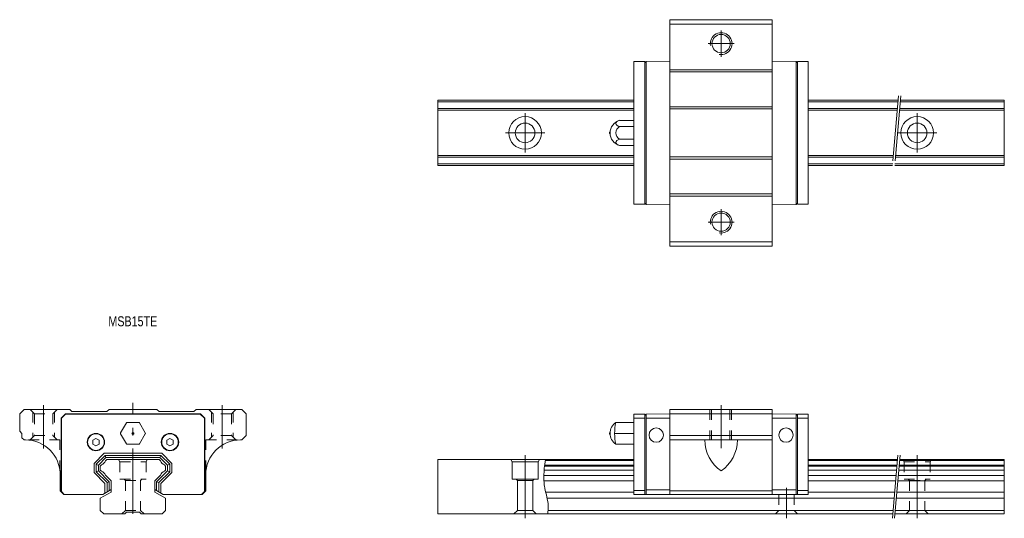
# Model space of a CAD drawing. Header units: inches. Extents: x -166 to 60, y 156 to 271.
import ezdxf

# ---------------------------------------------------------------- set-up
doc = ezdxf.new("R2010")
doc.units = ezdxf.units.IN
for name, pattern in [('CENTER', [22.8, 15, -3, 1.8, -3]), ('DASHED', [4.8, 2.4, -2.4]), ('PHANTOM', [27.6, 15, -3, 1.8, -3, 1.8, -3])]:
    doc.linetypes.add(name, pattern=pattern)
doc.layers.add('Unnamed [1]', color=7, linetype='Continuous', lineweight=0)
doc.styles.add('CK_TEXT_STYLE_0105', font='txt', dxfattribs={"width": 0.8, "height": 2.3})

msp = doc.modelspace()

# ---------------------------------------------------------------- linework, layer by layer
at = {"layer": 'Unnamed [1]', "color": 4, "linetype": 'Continuous', "lineweight": 0}
for p, q in [((7.05, 270.98), (-16.45, 270.98)), ((-16.45, 218.98), (-16.45, 270.98)), ((7.05, 269.98), (-16.45, 269.98)), ((7.05, 218.98), (7.05, 270.98)), ((-22.2, 261.38), (-24.7, 261.38)), ((-24.7, 228.58), (-24.7, 261.38)), ((-22.2, 261.1), (-21.9, 261.4)), ((-22.2, 228.58), (-22.2, 261.38)), ((-22.2, 228.86), (-22.2, 261.1)), ((-16.45, 261.48), (-21.9, 261.4)), ((-21.9, 228.55), (-21.9, 261.4)), ((-16.45, 261.48), (-16.45, 228.48)), ((7.05, 261.48), (7.05, 228.48)), ((7.05, 261.48), (12.5, 261.4)), ((12.8, 261.1), (12.5, 261.4)), ((12.5, 228.55), (12.5, 261.4)), ((12.8, 228.58), (12.8, 261.38)), ((12.8, 261.38), (15.3, 261.38)), ((12.8, 228.86), (12.8, 261.1)), ((15.3, 228.58), (15.3, 261.38)), ((7.05, 259.48), (-16.45, 259.48)), ((7.05, 258.98), (-16.45, 258.98)), ((-24.7, 252.48), (-69.7, 252.48)), ((-69.7, 252.48), (-69.7, 237.48)), ((-24.7, 252.08), (-69.7, 252.08)), ((7.05, 250.98), (-16.45, 250.98)), ((35.95, 252.48), (15.3, 252.48)), ((35.92, 252.08), (15.3, 252.08)), ((60.3, 252.08), (36.42, 252.08)), ((60.3, 252.48), (36.46, 252.48)), ((60.3, 252.48), (60.3, 237.48)), ((-24.7, 250.58), (-69.7, 250.58)), ((-24.7, 250.18), (-69.7, 250.18)), ((7.05, 250.48), (-16.45, 250.48)), ((35.79, 250.58), (15.3, 250.58)), ((35.75, 250.18), (15.3, 250.18)), ((60.3, 250.18), (36.26, 250.18)), ((60.3, 250.58), (36.29, 250.58)), ((-28.02, 247.86), (-24.7, 247.86)), ((-24.7, 246.42, 2.5), (-28.02, 246.42, 2.5)), ((-24.7, 247.86), (-24.7, 242.09)), ((-24.7, 243.53, 2.5), (-28.02, 243.53, 2.5)), ((-28.02, 242.09), (-24.7, 242.09)), ((-24.7, 239.78), (-69.7, 239.78)), ((34.84, 239.78), (15.3, 239.78)), ((60.3, 239.78), (35.35, 239.78)), ((-24.7, 239.38), (-69.7, 239.38)), ((-24.7, 237.88), (-69.7, 237.88)), ((-24.7, 237.48), (-69.7, 237.48)), ((7.05, 239.48), (-16.45, 239.48)), ((7.05, 238.98), (-16.45, 238.98)), ((34.81, 239.38), (15.3, 239.38)), ((34.68, 237.88), (15.3, 237.88)), ((34.64, 237.48), (15.3, 237.48)), ((60.3, 237.48), (35.15, 237.48)), ((60.3, 237.88), (35.18, 237.88)), ((60.3, 239.38), (35.31, 239.38)), ((7.05, 230.98), (-16.45, 230.98)), ((-22.2, 228.58), (-24.7, 228.58)), ((-22.2, 228.86), (-21.9, 228.55)), ((-16.45, 228.48), (-21.9, 228.55)), ((7.05, 230.48), (-16.45, 230.48)), ((7.05, 228.48), (12.5, 228.55)), ((12.8, 228.86), (12.5, 228.55)), ((12.8, 228.58), (15.3, 228.58)), ((7.05, 219.98), (-16.45, 219.98)), ((7.05, 218.98), (-16.45, 218.98)), ((-164.7, 181.48), (-165.7, 180.48)), ((-164.7, 181.48), (-154.2, 181.48)), ((-154.2, 181.48), (-153.7, 180.98)), ((-153.7, 180.98), (-145.7, 180.98)), ((-145.2, 181.48), (-145.7, 180.98)), ((-134.2, 181.48), (-145.2, 181.48)), ((-134.2, 181.48), (-133.7, 180.98)), ((-125.7, 180.98), (-133.7, 180.98)), ((-125.2, 181.48), (-125.7, 180.98)), ((-114.7, 181.48), (-125.2, 181.48)), ((-113.7, 180.48), (-114.7, 181.48)), ((-16.45, 161.98), (-16.45, 181.48)), ((7.05, 181.48), (-16.45, 181.48)), ((7.05, 161.98), (7.05, 181.48)), ((-165.7, 180.48), (-165.7, 176.48)), ((-156.2, 179.48), (-155.2, 180.48)), ((-156.2, 162.58), (-156.2, 179.48)), ((-156.1, 179.44), (-155.16, 180.38)), ((-156.1, 179.44), (-156.1, 162.62)), ((-139.7, 180.48), (-155.2, 180.48)), ((-155.16, 180.38), (-139.7, 180.38)), ((-139.7, 180.48), (-124.2, 180.48)), ((-124.24, 180.38), (-139.7, 180.38)), ((-123.3, 179.44), (-124.24, 180.38)), ((-123.2, 179.48), (-124.2, 180.48)), ((-123.3, 179.44), (-123.3, 162.62)), ((-123.2, 162.58), (-123.2, 179.48)), ((-113.7, 180.48), (-113.7, 175.48)), ((-22.2, 180.38), (-24.7, 180.38)), ((-24.7, 161.98), (-24.7, 180.38)), ((-22.2, 179.45), (-24.7, 179.45)), ((-22.2, 180.1), (-21.9, 180.41)), ((-22.2, 180.38), (-22.2, 161.98)), ((-22.2, 161.98), (-22.2, 180.1)), ((-16.45, 180.48), (-21.9, 180.41)), ((-21.9, 161.98), (-21.9, 180.41)), ((-16.45, 179.48), (-21.9, 179.48)), ((7.05, 180.48), (-16.45, 180.48)), ((-16.45, 161.98), (-16.45, 180.48)), ((7.05, 161.98), (7.05, 180.48)), ((7.05, 180.48), (12.5, 180.41)), ((7.05, 179.48), (12.5, 179.48)), ((12.5, 161.98), (12.5, 180.41)), ((12.8, 180.1), (12.5, 180.41)), ((12.8, 180.38), (12.8, 161.98)), ((12.8, 180.38), (15.3, 180.38)), ((12.8, 161.98), (12.8, 180.1)), ((12.8, 179.45), (15.3, 179.45)), ((15.3, 161.98), (15.3, 180.38)), ((-165.7, 176.48), (-165.2, 175.98)), ((-142.53, 176.08), (-141.2, 178.38)), ((-138.37, 178.48), (-141.03, 178.48)), ((-136.87, 176.08), (-138.2, 178.38)), ((-24.7, 178.48), (-28.86, 178.48)), ((-24.7, 178.48), (-24.7, 173.48)), ((-165.2, 175.98), (-165.2, 174.98)), ((-165.2, 174.98), (-164.7, 174.48)), ((-164.4, 174.48), (-164.7, 174.48)), ((-148.2, 174.84), (-148.95, 174.41)), ((-148.95, 173.54), (-148.95, 174.41)), ((-147.45, 174.41), (-148.2, 174.84)), ((-147.45, 173.54), (-147.45, 174.41)), ((-141.2, 173.58), (-142.53, 175.88)), ((-138.2, 173.58), (-136.87, 175.88)), ((-131.2, 174.84), (-131.95, 174.41)), ((-131.95, 173.54), (-131.95, 174.41)), ((-130.45, 174.41), (-131.2, 174.84)), ((-130.45, 173.54), (-130.45, 174.41)), ((-115, 174.48), (-114.7, 174.48)), ((-113.7, 175.48), (-114.7, 174.48)), ((-24.7, 175.98), (-29.15, 175.98)), ((7.05, 175.48), (-16.45, 175.48)), ((7.05, 174.48), (-16.45, 174.48)), ((-148.95, 173.54), (-148.2, 173.11)), ((-148.2, 173.11), (-147.45, 173.54)), ((-138.37, 173.48), (-141.03, 173.48)), ((-131.95, 173.54), (-131.2, 173.11)), ((-131.2, 173.11), (-130.45, 173.54)), ((-24.7, 173.48), (-28.86, 173.48)), ((-146.31, 171.41), (-148.63, 169.09)), ((-146.1, 170.91), (-148.13, 168.88)), ((-145.89, 170.41), (-147.63, 168.67)), ((-146.31, 171.41), (-139.7, 171.41)), ((-146.1, 170.91), (-145.89, 170.41)), ((-146.1, 170.91), (-133.3, 170.91)), ((-145.72, 169.98), (-146.01, 169.68)), ((-145.89, 170.41), (-139.7, 170.41)), ((-145.72, 169.98), (-133.68, 169.98)), ((-133.09, 171.41), (-139.7, 171.41)), ((-133.51, 170.41), (-139.7, 170.41)), ((-133.68, 169.98), (-133.39, 169.68)), ((-133.3, 170.91), (-133.51, 170.41)), ((-133.51, 170.41), (-131.77, 168.67)), ((-133.3, 170.91), (-131.27, 168.88)), ((-133.09, 171.41), (-130.77, 169.09)), ((-24.7, 169.98), (-69.7, 169.98)), ((-69.7, 169.98), (-69.7, 157.48)), ((-52.99, 169.98), (-52.7, 169.48)), ((-46.41, 169.98), (-46.7, 169.48)), ((-24.7, 169.75), (-45.04, 169.75)), ((35.8, 169.98), (15.3, 169.98)), ((35.78, 169.75), (15.3, 169.75)), ((60.3, 169.75), (36.28, 169.75)), ((60.3, 169.98), (36.3, 169.98)), ((60.3, 169.98), (60.3, 157.48)), ((-148.63, 169.09), (-148.63, 166.97)), ((-148.13, 168.88), (-147.63, 168.59)), ((-148.13, 168.88), (-148.13, 167.18)), ((-148.13, 167.18), (-147.63, 167.38)), ((-147.63, 168.67), (-147.63, 167.38)), ((-145.13, 164.88), (-147.63, 167.38)), ((-146.91, 168.79), (-147.2, 168.49)), ((-147.2, 168.49), (-147.2, 167.56)), ((-146.91, 167.27), (-147.2, 167.56)), ((-134.27, 164.88), (-131.77, 167.38)), ((-132.49, 168.79), (-132.2, 168.49)), ((-132.49, 167.27), (-132.2, 167.56)), ((-132.2, 168.49), (-132.2, 167.56)), ((-131.27, 168.88), (-131.77, 168.67)), ((-131.77, 168.67), (-131.77, 167.38)), ((-131.27, 167.18), (-131.77, 167.38)), ((-131.27, 168.88), (-131.27, 167.18)), ((-130.77, 169.09), (-130.77, 166.97)), ((-52.7, 169.48), (-52.7, 165.48)), ((-52.7, 169.48), (-46.7, 169.48)), ((-46.7, 169.48), (-46.7, 165.48)), ((-24.7, 167.56), (-45.33, 167.56)), ((-24.7, 168.49), (-45.23, 168.49)), ((-24.7, 168.72), (-45.2, 168.72)), ((35.69, 168.72), (15.3, 168.72)), ((35.67, 168.49), (15.3, 168.49)), ((35.59, 167.56), (15.3, 167.56)), ((60.3, 167.56), (36.09, 167.56)), ((60.3, 168.49), (36.17, 168.49)), ((60.3, 168.72), (36.19, 168.72)), ((-156.4, 162.78), (-156.4, 166.48)), ((-146.13, 164.47), (-148.63, 166.97)), ((-145.63, 164.68), (-148.13, 167.18)), ((-144.7, 165.06), (-146.01, 166.37)), ((-144.7, 165.06, 3), (-144.7, 162.52, 3)), ((-134.7, 165.06), (-133.39, 166.37)), ((-134.7, 165.06), (-134.7, 162.52)), ((-133.77, 164.68), (-131.27, 167.18)), ((-133.27, 164.47), (-130.77, 166.97)), ((-123, 162.78), (-123, 166.48)), ((-52.7, 165.48), (-46.7, 165.48)), ((-51.75, 165.48), (-51.45, 165.18)), ((-51.45, 165.18), (-47.95, 165.18)), ((-51.45, 165.18), (-51.45, 158.28)), ((-47.95, 165.18), (-47.65, 165.48)), ((-47.95, 165.18), (-47.95, 158.28)), ((-24.7, 166.3), (-45.4, 166.3)), ((-24.7, 165.06), (-45.38, 165.06)), ((35.48, 166.3), (15.3, 166.3)), ((35.37, 165.06), (15.3, 165.06)), ((60.3, 165.06), (35.87, 165.06)), ((60.3, 166.3), (35.98, 166.3)), ((-155.6, 161.98), (-156.4, 162.78)), ((-144.7, 163.1), (-146.64, 161.98)), ((-146.13, 164.47), (-146.13, 162.27)), ((-145.63, 164.68), (-145.13, 164.88)), ((-145.63, 164.68), (-145.63, 162.56)), ((-145.13, 164.88), (-145.13, 162.85)), ((-134.7, 163.1), (-132.76, 161.98)), ((-133.77, 164.68), (-134.27, 164.88)), ((-134.27, 164.88), (-134.27, 162.85)), ((-133.77, 164.68), (-133.77, 162.56)), ((-133.27, 164.47), (-133.27, 162.27)), ((-123, 162.78), (-123.8, 161.98)), ((-24.7, 162.9), (-22.2, 162.9)), ((-16.45, 162.98), (-21.9, 162.98)), ((7.05, 162.78), (-16.45, 162.78)), ((7.1, 162.98), (12.55, 162.98)), ((15.3, 162.9), (12.8, 162.9)), ((-156.2, 162.58), (-155.6, 161.98)), ((-156.1, 162.62), (-155.46, 161.98)), ((-151.19, 161.98), (-155.6, 161.98)), ((-146.64, 161.98), (-155.46, 161.98)), ((-144.7, 162.52), (-147.2, 161.08)), ((-147.2, 161.08), (-147.2, 158.28)), ((-134.7, 162.52), (-132.2, 161.08)), ((-132.76, 161.98), (-123.94, 161.98)), ((-132.2, 161.08), (-132.2, 158.28)), ((-128.21, 161.98), (-123.8, 161.98)), ((-123.3, 162.62), (-123.94, 161.98)), ((-123.2, 162.58), (-123.8, 161.98)), ((-24.7, 162.52), (-44.97, 162.52)), ((35.02, 161.08), (-44.64, 161.08)), ((-24.7, 161.98), (-22.2, 161.98)), ((-16.45, 161.98), (-22.2, 161.98)), ((7.05, 161.98), (-16.45, 161.98)), ((7.1, 161.98), (12.85, 161.98)), ((15.3, 161.98), (12.8, 161.98)), ((35.15, 162.52), (15.3, 162.52)), ((60.3, 161.08), (35.52, 161.08)), ((60.3, 162.52), (35.65, 162.52)), ((-147.2, 158.28), (-146.4, 157.48)), ((-133, 157.48), (-132.2, 158.28)), ((-51.45, 158.28), (-52.25, 157.48)), ((-51.45, 158.28), (-47.95, 158.28)), ((-47.95, 158.28), (-47.15, 157.48)), ((34.77, 158.28), (-44.43, 158.28)), ((60.3, 158.28), (35.28, 158.28)), ((-146.4, 157.48), (-141.6, 157.48)), ((-141.2, 157.88), (-141.6, 157.48)), ((-141.2, 157.88), (-138.2, 157.88)), ((-138.2, 157.88), (-137.8, 157.48)), ((-137.8, 157.48), (-133, 157.48)), ((34.7, 157.48), (-69.7, 157.48)), ((60.3, 157.48), (35.21, 157.48))]:
    msp.add_line(p, q, dxfattribs=at)
at = {"layer": 'Unnamed [1]', "color": 253, "linetype": 'CENTER', "lineweight": 0}
for p, q in [((-4.7, 262.48), (-4.7, 268.48)), ((-1.7, 265.48), (-7.7, 265.48)), ((-49.7, 240.48), (-49.7, 249.48)), ((40.3, 240.48), (40.3, 249.48)), ((-54.2, 244.98), (-45.2, 244.98)), ((35.8, 244.98), (44.8, 244.98)), ((-4.7, 221.48), (-4.7, 227.48)), ((-1.7, 224.48), (-7.7, 224.48)), ((-160.2, 182.48), (-160.2, 172.48)), ((-160.2, 182.48), (-160.2, 172.48)), ((-139.7, 157.48), (-139.7, 182.98)), ((-119.2, 182.48), (-119.2, 172.48)), ((-4.7, 172.59), (-4.7, 182.48)), ((-49.7, 170.98), (-49.7, 156.48)), ((40.3, 170.98), (40.3, 156.48)), ((10.3, 163.48), (10.3, 156.48))]:
    msp.add_line(p, q, dxfattribs=at)
at = {"layer": 'Unnamed [1]', "color": 253, "linetype": 'PHANTOM', "lineweight": 0}
for p, q in [((36.04, 253.48), (34.55, 236.48)), ((36.55, 253.48), (35.06, 236.48)), ((35.89, 170.98), (34.62, 156.48)), ((36.39, 170.98), (35.12, 156.48))]:
    msp.add_line(p, q, dxfattribs=at)
at = {"layer": 'Unnamed [1]', "color": 253, "linetype": 'DASHED', "lineweight": 0}
for p, q in [((-163.3, 181.48), (-162.3, 180.48)), ((-162.7, 180.88), (-162.7, 175.08)), ((-158.1, 180.48), (-157.1, 181.48)), ((-157.7, 180.88), (-157.7, 175.08)), ((-121.3, 180.48), (-122.3, 181.48)), ((-121.7, 180.88), (-121.7, 175.08)), ((-116.1, 181.48), (-117.1, 180.48)), ((-116.7, 180.88), (-116.7, 175.08)), ((-7.28, 181.48), (-7.28, 174.48)), ((-6.88, 181.48), (-6.88, 174.48)), ((-2.68, 181.48), (-2.68, 174.48)), ((-2.28, 181.48), (-2.28, 174.48)), ((-162.3, 180.48), (-158.1, 180.48)), ((-162.3, 180.48), (-162.3, 175.48)), ((-158.1, 180.48), (-158.1, 175.48)), ((-117.1, 180.48), (-121.3, 180.48)), ((-121.3, 180.48), (-121.3, 175.48)), ((-117.1, 180.48), (-117.1, 175.48)), ((-156.45, 174.48), (-164.4, 174.48)), ((-163.3, 174.48), (-162.3, 175.48)), ((-162.3, 175.48), (-158.1, 175.48)), ((-158.1, 175.48), (-157.1, 174.48)), ((-156.45, 167.37), (-156.45, 174.48)), ((-122.95, 174.48), (-115, 174.48)), ((-122.95, 167.37), (-122.95, 174.48)), ((-121.3, 175.48), (-122.3, 174.48)), ((-117.1, 175.48), (-121.3, 175.48)), ((-116.1, 174.48), (-117.1, 175.48)), ((-142.99, 169.98), (-142.7, 169.48)), ((-136.41, 169.98), (-136.7, 169.48)), ((37.01, 169.98), (37.3, 169.48)), ((43.59, 169.98), (43.3, 169.48)), ((-142.7, 169.48), (-136.7, 169.48)), ((-142.7, 169.48), (-142.7, 165.48)), ((-136.7, 169.48), (-136.7, 165.48)), ((37.3, 169.48), (37.3, 165.48)), ((37.3, 169.48), (43.3, 169.48)), ((43.3, 169.48), (43.3, 165.48)), ((-142.7, 165.48), (-136.7, 165.48)), ((-141.75, 165.48), (-141.45, 165.18)), ((-141.45, 165.18), (-141.45, 158.28)), ((-141.45, 165.18), (-137.95, 165.18)), ((-141.45, 165.18), (-137.95, 165.18)), ((-137.95, 165.18), (-137.65, 165.48)), ((-137.95, 165.18), (-137.95, 158.28)), ((37.3, 165.48), (43.3, 165.48)), ((38.25, 165.48), (38.55, 165.18)), ((38.55, 165.18), (42.05, 165.18)), ((38.55, 165.18), (38.55, 158.28)), ((42.05, 165.18), (42.35, 165.48)), ((42.05, 165.18), (42.05, 158.28)), ((8.55, 161.98), (8.55, 158.28)), ((12.05, 161.98), (12.05, 158.28)), ((-141.45, 158.28), (-142.25, 157.48)), ((-141.45, 158.28), (-137.95, 158.28)), ((-137.95, 158.28), (-137.15, 157.48)), ((8.55, 158.28), (7.75, 157.48)), ((8.55, 158.28), (12.05, 158.28)), ((12.05, 158.28), (12.85, 157.48)), ((38.55, 158.28), (37.75, 157.48)), ((38.55, 158.28), (42.05, 158.28)), ((42.05, 158.28), (42.85, 157.48))]:
    msp.add_line(p, q, dxfattribs=at)
at = {"layer": 'Unnamed [1]', "color": 4, "linetype": 'Continuous', "lineweight": 0}
msp.add_lwpolyline([(-45.01, 169.98), (-45.17, 168.89), (-45.28, 167.99), (-45.35, 167.26), (-45.4, 166.45), (-45.4, 165.84), (-45.39, 165.22), (-45.35, 164.65), (-45.28, 164.07), (-45.25, 163.88), (-45.16, 163.37), (-45.05, 162.87), (-44.94, 162.36), (-44.81, 161.85), (-44.7, 161.35), (-44.59, 160.84), (-44.5, 160.34), (-44.43, 159.83), (-44.4, 159.33), (-44.39, 159.12), (-44.39, 158.92), (-44.4, 158.71), (-44.41, 158.51), (-44.43, 158.3), (-44.45, 158.09), (-44.48, 157.89), (-44.51, 157.68), (-44.54, 157.48)], dxfattribs=at)
for centre, radius in [((-4.7, 265.48), 2.1), ((-49.7, 244.98), 3.75), ((40.3, 244.98), 3.75), ((-49.7, 244.98), 2.25), ((40.3, 244.98), 2.25), ((-4.7, 224.48), 2.1), ((-19.6, 175.58), 1.65), ((10.2, 175.58), 1.65), ((-148.2, 173.98), 2), ((-148.2, 173.98), 1.9), ((-139.7, 175.98), 0.233), ((-131.2, 173.98), 2), ((-131.2, 173.98), 1.9)]:
    msp.add_circle(centre, radius, dxfattribs=at)
for centre, radius, start, end in [((-4.7, 265.48), 2.5, 260, 190), ((-27.2, 244.98), 3, 105.7932, 179.987), ((-27.2, 244.98, 2.5), 1.66, 119.4962, 240.5038), ((-30.1, 244.98), 0.25, 111.3333, 248.6667), ((-27.2, 244.98), 3, 179.987, 254.2068), ((-4.7, 224.48), 2.5, 260, 190), ((-141.03, 178.28), 0.2, 90, 150), ((-138.37, 178.28), 0.2, 30, 90), ((-27.2, 175.98), 3, 123.5339, 179.987), ((-18.3, 175.97), 10.85, 166.6495, 193.3036), ((-164.4, 166.48), 8, 0, 90), ((-142.36, 175.98), 0.2, 150, 210), ((-137.04, 175.98), 0.2, 330, 30), ((-115, 166.48), 8, 90, 180), ((-30.1, 175.98), 0.25, 111.3333, 248.6667), ((-27.2, 175.98), 3, 179.987, 236.4193), ((0.16, 174.48), 8.61, 180, 235.6368), ((-9.56, 174.48), 8.61, 304.3632, 0), ((-141.03, 173.68), 0.2, 210, 270), ((-138.37, 173.68), 0.2, 270, 330), ((-147.34, 170.12), 1.4, 288.0011, 341.9989), ((-132.06, 170.12), 1.4, 198.0011, 251.9989), ((-147.34, 165.94), 1.4, 18.0011, 71.9989), ((-132.06, 165.94), 1.4, 108.0011, 161.999)]:
    msp.add_arc(centre, radius, start, end, dxfattribs=at)
at = {"layer": 'Unnamed [1]', "color": 4, "linetype": 'Continuous', "lineweight": 0, "extrusion": (0, -0.866025, -0.5)}
msp.add_arc((-27.2, -122.49, -214.66), 1.66, 119.4962, 240.5038, dxfattribs=at)
at = {"layer": 'Unnamed [1]', "color": 4, "linetype": 'Continuous', "lineweight": 0, "extrusion": (0, 0.866025, -0.5)}
msp.add_arc((27.2, 122.49, 209.66), 1.66, 299.4962, 60.5038, dxfattribs=at)

# ---------------------------------------------------------------- texts
at = {"layer": 'Unnamed [1]', "color": 4, "lineweight": 0, "insert": (-145.34, 202.87), "char_height": 2.3, "attachment_point": 1, "line_spacing_factor": 1.2, "style": 'CK_TEXT_STYLE_0105'}
msp.add_mtext('MSB15TE', dxfattribs=at)

doc.saveas('drawing.dxf')
